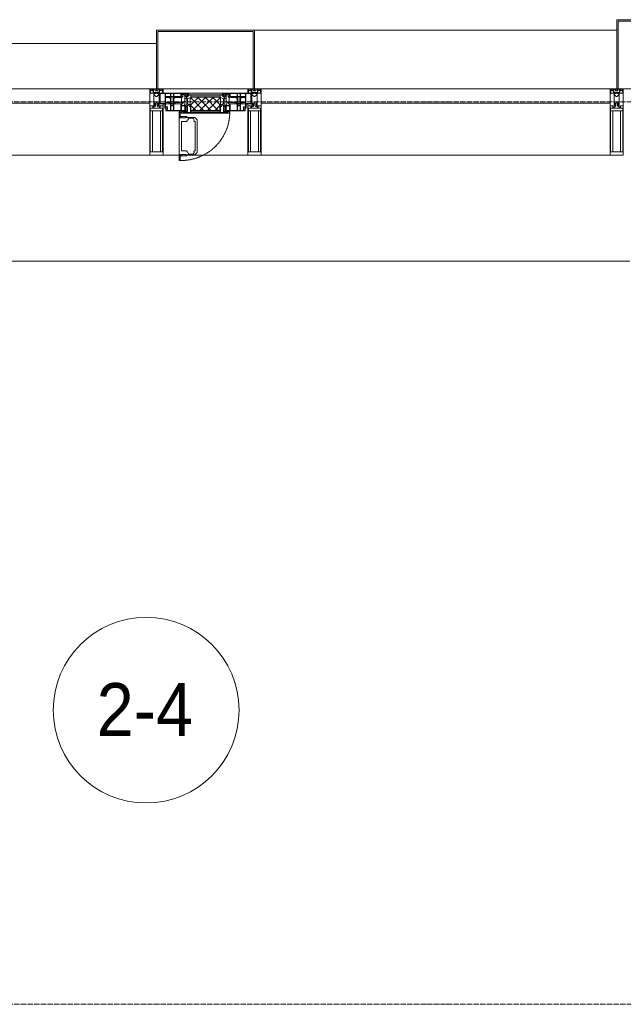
# Model space of a CAD drawing. Header units: millimetres. Extents: x 5617 to 125204, y 7718 to 237738.
# Tile 35 of 71: x 43239 to 45514, y 74200 to 77910. Entities that reach past the tile are written whole.
import ezdxf

# ---------------------------------------------------------------- set-up
doc = ezdxf.new("R2010")
doc.units = ezdxf.units.MM
doc.linetypes.add('-D1-02х01', pattern=[3, 2, -1])
doc.linetypes.add('ADSK_Линия сетки', pattern=[25, 20, -2.5, 0, -2.5])
for name, color, linetype, lineweight in [('Импосты витража', 7, 'Continuous', 18), ('Колонны', 7, 'Continuous', 18), ('Марки помещений', 7, 'Continuous', 20), ('Окна', 7, 'Continuous', 18), ('Оси', 7, 'Continuous', 9), ('Панели витража', 7, 'Continuous', 18), ('Перекрытия', 7, 'Continuous', 18), ('Элементы узлов', 7, 'Continuous', 18)]:
    doc.layers.add(name, color=color, linetype=linetype, lineweight=lineweight)
doc.styles.add('Arial_3', font='arial.ttf', dxfattribs={"width": 0.9, "height": 200})

# ---------------------------------------------------------------- blocks, each defined once
blk = doc.blocks.new('135_SLK_K3_AR_rvt-1-МКСС_K3_L26__85_950_')
at = {"layer": 'Перекрытия', "color": 254, "true_color": 0xcccccc}
blk.add_line((82550, 77000), (79350, 77000), dxfattribs=at)
blk = doc.blocks.new('System Panel - A_PAN_Glass-6438400-МКСС_K3_L26__85_950_')
at = {"layer": 'Панели витража', "color": 254, "lineweight": 5, "true_color": 0xcccccc}
for p, q in [((657.5, 55), (-657.5, 55)), ((-657.5, 55), (-657.5, 0)), ((657.5, 0), (657.5, 55)), ((-657.5, 0), (657.5, 0))]:
    blk.add_line(p, q, dxfattribs=at)
blk = doc.blocks.new('Rectangular Mullion - R_StandardFrame_50Wx250H-5562310-МКСС_K3_L26__85_950_')
at = {"layer": 'Импосты витража', "color": 254, "lineweight": 5, "true_color": 0xcccccc}
blk.add_line((95560, 77400), (96875, 77400), dxfattribs=at)
blk = doc.blocks.new('Rectangular Mullion - 50Wx250H-2623690-МКСС_K3_L26__85_950_')
at = {"layer": 'Элементы узлов', "color": 254, "lineweight": 5, "true_color": 0xcccccc}
for p, q in [((-25, 65.2), (-25, 250)), ((-25, 250), (0, 250)), ((-23, 237.3), (0, 237.3)), ((-23, 237.3), (-23, 73.6)), ((-14.9, 84), (-14.9, 237.3)), ((25, 250), (0, 250)), ((23, 237.3), (0, 237.3)), ((14.9, 84), (14.9, 237.3)), ((23, 237.3), (23, 73.6)), ((25, 65.2), (25, 250)), ((0, 84), (-23, 84)), ((0, 84), (23, 84)), ((-14, 65.2), (-25, 65.2)), ((-0.5, 73.6), (-23, 73.6)), ((-14, 71.3), (-14, 65.2)), ((-10, 71.3), (-14, 71.3)), ((-10, 53), (-10, 71.3)), ((-8.7, 53), (-10, 53)), ((-10, 53), (-10, 17)), ((-8.7, 53), (-7, 54.7)), ((-7, 65.2), (-5.9, 67.3)), ((-7, 65.2), (-7, 54.7)), ((-4.1, 67.3), (-5.9, 67.3)), ((-4.1, 67.3), (-2.9, 65.1)), ((-2.9, 65.1), (-2.9, 54.6)), ((-1.3, 53), (-2.9, 54.6)), ((0, 53), (-1.3, 53)), ((0, 53), (1.3, 53)), ((0.5, 73.6), (23, 73.6)), ((1.3, 53), (2.9, 54.6)), ((4.1, 67.3), (2.9, 65.1)), ((2.9, 65.1), (2.9, 54.6)), ((4.1, 67.3), (5.9, 67.3)), ((7, 65.2), (5.9, 67.3)), ((7, 65.2), (7, 54.7)), ((8.7, 53), (7, 54.7)), ((8.7, 53), (10, 53)), ((10, 71.3), (14, 71.3)), ((10, 53), (10, 71.3)), ((10, 53), (10, 17)), ((14, 71.3), (14, 65.2)), ((14, 65.2), (25, 65.2)), ((-23.8, 14.6), (-25, 14.2)), ((-25, 0), (-25, 14.2)), ((-22.3, 17), (-23.8, 17)), ((-23.8, 17), (-23.8, 14.6)), ((-22.5, 10.6), (-23.8, 14.6)), ((-22.5, 10.6), (-23.7, 9.9)), ((-23.7, 1.3), (-23.7, 9.9)), ((-23.7, 1.3), (-11.8, 1.3)), ((-23.2, 10.2), (-22.5, 8)), ((-22.5, 8), (-22.5, 4.5)), ((-21.3, 4.5), (-22.5, 4.5)), ((-22.3, 17), (-22.3, 16)), ((-22.3, 16), (-21.3, 16)), ((-19, 17.6), (-21.3, 16)), ((-21.3, 4.5), (-21.3, 6.5)), ((-21.3, 6.5), (-14.2, 6.5)), ((-18.4, 16.6), (-19, 17.6)), ((-7.4, 16.6), (-18.4, 16.6)), ((-14.2, 6.5), (-14.2, 4.5)), ((-13.2, 4.5), (-14.2, 4.5)), ((-13.2, 4.5), (-12.2, 7.2)), ((-12.7, 7.6), (-11.3, 11.4)), ((-12.7, 7.6), (-11.8, 6.9)), ((-12.2, 9), (-12.2, 14.8)), ((-12.2, 14.8), (0, 14.8)), ((-11.8, 1.3), (-11.8, 6.9)), ((-10.5, 11.2), (-11.3, 11.4)), ((-10.5, 1.5), (-10.5, 11.2)), ((-4.8, 1.5), (-10.5, 1.5)), ((-10, 17), (-7.5, 17)), ((-8.5, 23), (-1.5, 30)), ((-8.5, 18.5), (-8.5, 23)), ((-7.5, 18.5), (-8.5, 18.5)), ((-7.5, 17), (-7.5, 18.5)), ((-7.4, 18), (-7.4, 16.6)), ((-2.6, 18), (-7.4, 18)), ((0, 8), (-4.8, 8)), ((-4.8, 1.5), (-4.8, 8)), ((-2.6, 18), (-2.6, 16.8)), ((-2.6, 16.8), (0, 16.8)), ((-1.5, 30), (0, 30)), ((1.5, 30), (0, 30)), ((2.6, 16.8), (0, 16.8)), ((0, 14.8), (0, 16.8)), ((0, 14.8), (0, 16.8)), ((12.2, 14.8), (0, 14.8)), ((0, 0), (0, 8)), ((0, 8), (4.8, 8)), ((0, 0), (0, 8)), ((8.5, 23), (1.5, 30)), ((2.6, 18), (2.6, 16.8)), ((2.6, 18), (7.4, 18)), ((4.8, 1.5), (4.8, 8)), ((4.8, 1.5), (10.5, 1.5)), ((7.4, 18), (7.4, 16.6)), ((7.4, 16.6), (18.4, 16.6)), ((7.5, 18.5), (8.5, 18.5)), ((7.5, 17), (7.5, 18.5)), ((10, 17), (7.5, 17)), ((8.5, 18.5), (8.5, 23)), ((10.5, 11.2), (11.3, 11.4)), ((10.5, 1.5), (10.5, 11.2)), ((12.7, 7.6), (11.3, 11.4)), ((12.7, 7.6), (11.8, 6.9)), ((11.8, 1.3), (11.8, 6.9)), ((23.7, 1.3), (11.8, 1.3)), ((12.2, 9), (12.2, 14.8)), ((13.2, 4.5), (12.2, 7.2)), ((13.2, 4.5), (14.2, 4.5)), ((21.3, 6.5), (14.2, 6.5)), ((14.2, 6.5), (14.2, 4.5)), ((18.4, 16.6), (19, 17.6)), ((19, 17.6), (21.3, 16)), ((22.3, 16), (21.3, 16)), ((21.3, 4.5), (21.3, 6.5)), ((21.3, 4.5), (22.5, 4.5)), ((22.3, 17), (22.3, 16)), ((22.3, 17), (23.8, 17)), ((22.5, 10.6), (23.8, 14.6)), ((22.5, 10.6), (23.7, 9.9)), ((23.2, 10.2), (22.5, 8)), ((22.5, 8), (22.5, 4.5)), ((23.7, 1.3), (23.7, 9.9)), ((23.8, 17), (23.8, 14.6)), ((23.8, 14.6), (25, 14.2)), ((25, 0), (25, 14.2)), ((-25, 0), (0, 0)), ((25, 0), (0, 0))]:
    blk.add_line(p, q, dxfattribs=at)
for centre, start, end in [((-0.5, 73.1), 360, 90), ((0.5, 73.1), 90, 180)]:
    blk.add_arc(centre, 0.5, start, end, dxfattribs=at)
blk = doc.blocks.new('Rectangular Mullion - R_StandardFrame_50Wx250H-4667491-МКСС_K3_L26__85_950_')
at = {"layer": 'Импосты витража', "color": 254, "lineweight": 5, "true_color": 0xcccccc}
for p, q in [((-25, -250), (-25, 0)), ((-25, 0), (-5, 0)), ((0, 0), (25, 0)), ((25, 0), (25, -250)), ((25, -250), (-25, -250))]:
    blk.add_line(p, q, dxfattribs=at)
blk = doc.blocks.new('A_PAN_Створка - 383мм 7_1-V45-МКСС_K3_L26__85_950_')
at = {"layer": 'Панели витража', "lineweight": 5, "true_color": 0xcccccc}
h = blk.add_hatch(dxfattribs=at)
h.set_pattern_fill('FP_16', color=254, style=0, pattern_type=2)
h.set_pattern_definition([(225, (80950, 77650), (14.1421356, -14.1421356), []), (315, (80950, 77650), (14.1421356, 14.1421356), [])])
h.paths.add_polyline_path([(53.6, 82.7), (-54.6, 81.8), (-54.6, 63.4), (-57.2, 60.8), (-57.2, 36.4), (-54.9, 34.1), (-54.5, 31.8), (54.5, 31.8), (54.9, 34.1), (57.2, 36.4), (57.2, 60.8), (54.6, 63.4), (54.6, 81.8)])
at = {"layer": 'Окна', "color": 7, "lineweight": 5, "true_color": 0xf4f4f4}
for p, q in [((95.1, 270.5), (95.1, 252.9)), ((99.6, 270.5), (95.1, 270.5)), ((97.9, 262.4), (95.1, 262.4)), ((97.9, 262.4), (97.9, 248.4)), ((99.6, 270.5), (99.6, 87.5)), ((39.7, 249), (31.1, 240.4)), ((31.1, 117.6), (31.1, 240.4)), ((41.4, 234.2), (39.1, 233.8)), ((39.1, 179), (39.1, 233.8)), ((70.1, 249), (39.7, 249)), ((41.4, 234.2), (43.5, 236.3)), ((45, 244.7), (42.3, 239.8)), ((42.3, 239.8), (43.5, 236.3)), ((45.9, 246.8), (45, 244.7)), ((63.3, 246.8), (45.9, 246.8)), ((64.1, 245), (63.3, 246.8)), ((64.1, 245), (66.7, 241)), ((66.7, 241), (68.6, 239.7)), ((68.6, 239.7), (68.6, 236.4)), ((68.6, 236.4), (71.1, 233.9)), ((70.1, 252.9), (70.1, 249)), ((95.1, 252.9), (70.1, 252.9)), ((71.1, 233.9), (89.5, 233.9)), ((74.1, 248.4), (74.1, 252.9)), ((89.1, 248.4), (74.1, 248.4)), ((89.1, 252.9), (89.1, 248.4)), ((89.5, 233.9), (90.6, 232.8)), ((90.6, 125.2), (90.6, 232.8)), ((93.1, 248.4), (93.1, 252.9)), ((97.9, 248.4), (93.1, 248.4)), ((39.1, 179), (39.1, 124.2)), ((39.7, 109), (31.1, 117.6)), ((41.4, 123.8), (39.1, 124.2)), ((41.4, 123.8), (43.5, 121.7)), ((42.3, 118.2), (43.5, 121.7)), ((45, 113.3), (42.3, 118.2)), ((45.9, 111.2), (45, 113.3)), ((64.1, 113), (63.3, 111.2)), ((64.1, 113), (66.7, 117)), ((66.7, 117), (68.6, 118.3)), ((68.6, 121.6), (71.1, 124.1)), ((68.6, 118.3), (68.6, 121.6)), ((71.1, 124.1), (89.5, 124.1)), ((89.5, 124.1), (90.6, 125.2)), ((70.1, 109), (39.7, 109)), ((63.3, 111.2), (45.9, 111.2)), ((70.1, 105.1), (70.1, 109)), ((95.1, 105.1), (70.1, 105.1)), ((74.1, 109.6), (74.1, 105.1)), ((89.1, 109.6), (74.1, 109.6)), ((89.1, 105.1), (89.1, 109.6)), ((93.1, 109.6), (93.1, 105.1)), ((97.9, 109.6), (93.1, 109.6)), ((95.1, 87.5), (95.1, 105.1)), ((97.9, 95.6), (95.1, 95.6)), ((99.6, 87.5), (95.1, 87.5)), ((97.9, 95.6), (97.9, 109.6))]:
    blk.add_line(p, q, dxfattribs=at)
at = {"layer": 'Окна', "color": 254, "lineweight": 5, "true_color": 0xcccccc}
for p, q in [((-150, 84), (-78, 84)), ((-150, 73.5), (-150, 84)), ((-148.5, 82.5), (-132.4, 82.5)), ((-148.5, 81), (-148.5, 82.5)), ((-143.5, 81), (-148.5, 81)), ((-145, 69.5), (-145, 79.5)), ((-143.5, 68), (-143.5, 81)), ((-132.4, 56.6), (-132.4, 82.5)), ((-131, 82.5), (-120.8, 82.5)), ((-131, 82.5), (-131, 64.6)), ((-120.8, 82.5), (-120.8, 64.6)), ((-119.3, 82.5), (-92.5, 82.5)), ((-119.3, 56.6), (-119.3, 82.5)), ((-92.5, 56.6), (-92.5, 82.5)), ((-91.5, 92), (91.5, 92)), ((-91.5, 87.5), (-91.5, 92)), ((-73.9, 87.5), (-91.5, 87.5)), ((-90.8, 82.5), (-79.5, 82.5)), ((-90.8, 64.6), (-90.8, 82.5)), ((-85, 84), (-85, 87.5)), ((-85, 87.5), (-78, 87.5)), ((-78, 84), (-85, 84)), ((-79.5, 82.5), (-79.5, 80.6)), ((-79.5, 80.6), (-78, 80.6)), ((-78, 87.5), (-78, 84)), ((-78, 84), (-73.9, 84)), ((-78, 84), (-78, 23.5)), ((-73.9, 62.5), (-73.9, 87.5)), ((73.9, 87.5), (73.9, 62.5)), ((91.5, 87.5), (73.9, 87.5)), ((73.9, 84), (78, 84)), ((78, 87.5), (78, 84)), ((85, 87.5), (78, 87.5)), ((78, 84), (85, 84)), ((78, 84), (150, 84)), ((78, 23.5), (78, 84)), ((79.5, 80.6), (78, 80.6)), ((90.8, 82.5), (79.5, 82.5)), ((79.5, 82.5), (79.5, 80.6)), ((85, 84), (85, 87.5)), ((90.8, 64.6), (90.8, 82.5)), ((91.5, 92), (91.5, 87.5)), ((119.3, 82.5), (92.5, 82.5)), ((92.5, 56.6), (92.5, 82.5)), ((119.3, 56.6), (119.3, 82.5)), ((120.8, 82.5), (120.8, 64.6)), ((131, 82.5), (120.8, 82.5)), ((131, 82.5), (131, 64.6)), ((132.4, 56.6), (132.4, 82.5)), ((148.5, 82.5), (132.4, 82.5)), ((143.5, 81), (148.5, 81)), ((143.5, 68), (143.5, 81)), ((145, 69.5), (145, 79.5)), ((148.5, 81), (148.5, 82.5)), ((150, 84), (150, 73.5)), ((-171, 57), (-156, 57)), ((-171, 17), (-171, 57)), ((-171, 55.5), (-152, 55.5)), ((-153, 73.5), (-150, 73.5)), ((-153, 60), (-153, 73.5)), ((-152, 20), (-152, 73.5)), ((-150.5, 69.5), (-150.5, 73.5)), ((-145, 69.5), (-150.5, 69.5)), ((-150.5, 33.6), (-150.5, 68)), ((-150.5, 68), (-143.5, 68)), ((-150.5, 56.6), (-132.4, 56.6)), ((-136.4, 52.4), (-150.5, 52.4)), ((-137.2, 54.8), (-135.8, 50.8)), ((-132.5, 54.8), (-137.2, 54.8)), ((-132.1, 49), (-135.8, 50.8)), ((-132.5, 53.8), (-133.4, 52)), ((-133.4, 52), (-130.1, 50.4)), ((-132.5, 53.8), (-132.5, 54.8)), ((-132.1, 49), (-132.1, 36.8)), ((-131, 64.6), (-120.8, 64.6)), ((-131, 56.5), (-131, 62.6)), ((-120.8, 62.6), (-131, 62.6)), ((-131, 56.5), (-120.8, 56.5)), ((-131, 55.1), (-131, 52.7)), ((-120.8, 55.1), (-131, 55.1)), ((-129.4, 51.1), (-131, 52.7)), ((-130.1, 50.4), (-129.4, 51.1)), ((-130.1, 35.3), (-130.1, 50.4)), ((-122.4, 51.1), (-120.8, 52.7)), ((-121.7, 50.4), (-122.4, 51.1)), ((-118.4, 52), (-121.7, 50.4)), ((-121.7, 35.3), (-121.7, 50.4)), ((-120.8, 56.5), (-120.8, 62.6)), ((-120.8, 55.1), (-120.8, 52.7)), ((-119.7, 49), (-115.9, 50.8)), ((-119.7, 49), (-119.7, 36.8)), ((-92.5, 56.6), (-119.3, 56.6)), ((-119.3, 54.8), (-114.6, 54.8)), ((-119.3, 53.8), (-119.3, 54.8)), ((-119.3, 53.8), (-118.4, 52)), ((-114.6, 54.8), (-115.9, 50.8)), ((-94.1, 52.5), (-115.3, 52.5)), ((-89.9, 50.9), (-94.1, 52.5)), ((-80.1, 64.6), (-90.8, 64.6)), ((-90.8, 62.7), (-90.8, 56.6)), ((-80.4, 62.7), (-90.8, 62.7)), ((-90.8, 56.6), (-85.9, 56.6)), ((-89.9, 52.2), (-88.6, 53.5)), ((-89.9, 52.2), (-89.9, 50.9)), ((-89.9, 35.1), (-89.9, 50.9)), ((-85.9, 53.5), (-88.6, 53.5)), ((-85.9, 56.6), (-85.9, 53.5)), ((-85.9, 53.5), (-78, 45.6)), ((-80.4, 61.1), (-80.4, 62.7)), ((-78, 61.1), (-80.4, 61.1)), ((-80.1, 66.1), (-80.1, 64.6)), ((-78, 66.1), (-80.1, 66.1)), ((-78, 66.1), (-78, 61.1)), ((-78, 45.6), (-78, 36.8)), ((-70, 62.5), (-73.9, 62.5)), ((-70, 32.1), (-70, 62.5)), ((70, 62.5), (70, 32.1)), ((73.9, 62.5), (70, 62.5)), ((78, 66.1), (78, 61.1)), ((78, 66.1), (80.1, 66.1)), ((78, 61.1), (80.4, 61.1)), ((85.9, 53.5), (78, 45.6)), ((78, 45.6), (78, 36.8)), ((80.1, 66.1), (80.1, 64.6)), ((80.1, 64.6), (90.8, 64.6)), ((80.4, 62.7), (90.8, 62.7)), ((80.4, 61.1), (80.4, 62.7)), ((85.9, 56.6), (85.9, 53.5)), ((90.8, 56.6), (85.9, 56.6)), ((85.9, 53.5), (88.6, 53.5)), ((89.9, 52.2), (88.6, 53.5)), ((89.9, 50.9), (94.1, 52.5)), ((89.9, 52.2), (89.9, 50.9)), ((89.9, 35.1), (89.9, 50.9)), ((90.8, 62.7), (90.8, 56.6)), ((92.5, 56.6), (119.3, 56.6)), ((94.1, 52.5), (115.3, 52.5)), ((114.6, 54.8), (115.9, 50.8)), ((119.3, 54.8), (114.6, 54.8)), ((119.7, 49), (115.9, 50.8)), ((119.3, 53.8), (118.4, 52)), ((118.4, 52), (121.7, 50.4)), ((119.3, 53.8), (119.3, 54.8)), ((119.7, 49), (119.7, 36.8)), ((131, 64.6), (120.8, 64.6)), ((120.8, 56.5), (120.8, 62.6)), ((120.8, 62.6), (131, 62.6)), ((131, 56.5), (120.8, 56.5)), ((120.8, 55.1), (120.8, 52.7)), ((120.8, 55.1), (131, 55.1)), ((122.4, 51.1), (120.8, 52.7)), ((121.7, 50.4), (122.4, 51.1)), ((121.7, 35.3), (121.7, 50.4)), ((129.4, 51.1), (131, 52.7)), ((130.1, 50.4), (129.4, 51.1)), ((133.4, 52), (130.1, 50.4)), ((130.1, 35.3), (130.1, 50.4)), ((131, 56.5), (131, 62.6)), ((131, 55.1), (131, 52.7)), ((132.1, 49), (135.8, 50.8)), ((132.1, 49), (132.1, 36.8)), ((150.5, 56.6), (132.4, 56.6)), ((132.5, 54.8), (137.2, 54.8)), ((132.5, 53.8), (132.5, 54.8)), ((132.5, 53.8), (133.4, 52)), ((137.2, 54.8), (135.8, 50.8)), ((136.4, 52.4), (150.5, 52.4)), ((150.5, 68), (143.5, 68)), ((145, 69.5), (150.5, 69.5)), ((150, 73.5), (153, 73.5)), ((150.5, 69.5), (150.5, 73.5)), ((150.5, 33.6), (150.5, 68)), ((152, 20), (152, 73.5)), ((171, 55.5), (152, 55.5)), ((153, 73.5), (153, 60)), ((156, 57), (171, 57)), ((171, 57), (171, 17)), ((-171, 18.5), (-153.5, 18.5)), ((-67.9, 17), (-171, 17)), ((-153.5, 18.5), (-152, 20)), ((-136.3, 33.6), (-150.5, 33.6)), ((-150.5, 29.4), (-132.4, 29.4)), ((-150.5, 17), (-150.5, 29.4)), ((-132.4, 18.6), (-150.5, 18.6)), ((-137.2, 31), (-135.8, 35)), ((-132.5, 31), (-137.2, 31)), ((-132.1, 36.8), (-135.8, 35)), ((-133.4, 33.7), (-130.1, 35.3)), ((-132.5, 31.9), (-133.4, 33.7)), ((-132.5, 31.9), (-132.5, 31)), ((-132.4, 29.4), (-132.4, 18.6)), ((-129.4, 34.6), (-131, 33)), ((-131, 30.9), (-131, 33)), ((-120.8, 30.9), (-131, 30.9)), ((-131, 29.5), (-120.8, 29.5)), ((-131, 18.2), (-131, 29.5)), ((-120.8, 18.2), (-131, 18.2)), ((-130.1, 35.3), (-129.4, 34.6)), ((-121.7, 35.3), (-122.4, 34.6)), ((-122.4, 34.6), (-120.8, 33)), ((-118.4, 33.7), (-121.7, 35.3)), ((-120.8, 30.9), (-120.8, 33)), ((-120.8, 18.2), (-120.8, 29.5)), ((-119.7, 36.8), (-115.9, 35)), ((-119.3, 31.9), (-118.4, 33.7)), ((-119.3, 31.9), (-119.3, 31)), ((-119.3, 31), (-114.6, 31)), ((-92.5, 29.4), (-119.3, 29.4)), ((-119.3, 29.4), (-119.3, 18.6)), ((-119.3, 18.6), (-92.5, 18.6)), ((-114.6, 31), (-115.9, 35)), ((-94.1, 33.5), (-115.4, 33.5)), ((-89.9, 35.1), (-94.1, 33.5)), ((-92.5, 18.6), (-92.5, 29.4)), ((-90.8, 18.5), (-90.8, 29.4)), ((-90.8, 29.4), (-85.9, 29.4)), ((-87.3, 18.5), (-90.8, 18.5)), ((-89.9, 32.5), (-89.9, 35.1)), ((-85.9, 32.5), (-89.9, 32.5)), ((-87.3, 21.9), (-85.9, 21.9)), ((-87.3, 20.4), (-87.3, 21.9)), ((-87.3, 20.4), (-87.3, 18.5)), ((-84.8, 20.4), (-87.3, 20.4)), ((-85.9, 29.4), (-85.9, 32.5)), ((-85.9, 21.9), (-85.9, 29.4)), ((-85.9, 18.2), (-85.9, 20.4)), ((-75.9, 18.2), (-85.9, 18.2)), ((-83.4, 20.4), (-84.8, 20.4)), ((-70, 33.8), (-83.4, 20.4)), ((-78, 36.8), (-70, 36.8)), ((-78, 23.5), (-67.9, 23.5)), ((-75.9, 23.5), (-73, 23.5)), ((-75.9, 21.5), (-75.9, 23.5)), ((-75.9, 21.5), (-75.9, 18.2)), ((-74.9, 21.5), (-75.9, 21.5)), ((-74.9, 17.9), (-74.9, 21.5)), ((-68.9, 17.9), (-74.9, 17.9)), ((-67.2, 29.3), (-73, 23.5)), ((-70, 36.8), (-70, 33.8)), ((-61.4, 23.5), (-70, 32.1)), ((-68.9, 21.5), (-68.9, 17.9)), ((-67.9, 21.5), (-68.9, 21.5)), ((-67.9, 23.5), (-64.6, 26.8)), ((-67.9, 23.5), (-64.6, 26.8)), ((-67.9, 21.5), (-67.9, 23.5)), ((-67.9, 17), (-67.9, 23.5)), ((-61.4, 23.5), (-67.9, 17)), ((67.9, 17), (-67.9, 17)), ((-67.9, 17), (67.9, 17)), ((-64.6, 26.8), (-67.2, 29.3)), ((-64.6, 26.8), (-61.4, 23.5)), ((61.4, 23.5), (-61.4, 23.5)), ((70, 32.1), (61.4, 23.5)), ((61.4, 23.5), (64.6, 26.8)), ((67.9, 17), (61.4, 23.5)), ((64.6, 26.8), (67.2, 29.3)), ((67.9, 23.5), (64.6, 26.8)), ((64.6, 26.8), (67.9, 23.5)), ((67.2, 29.3), (73, 23.5)), ((67.9, 21.5), (67.9, 23.5)), ((67.9, 23.5), (67.9, 17)), ((67.9, 23.5), (78, 23.5)), ((67.9, 21.5), (68.9, 21.5)), ((171, 17), (67.9, 17)), ((68.9, 21.5), (68.9, 17.9)), ((68.9, 17.9), (74.9, 17.9)), ((70, 36.8), (70, 33.8)), ((78, 36.8), (70, 36.8)), ((70, 33.8), (83.4, 20.4)), ((75.9, 23.5), (73, 23.5)), ((74.9, 21.5), (75.9, 21.5)), ((74.9, 17.9), (74.9, 21.5)), ((75.9, 21.5), (75.9, 23.5)), ((75.9, 21.5), (75.9, 18.2)), ((75.9, 18.2), (85.9, 18.2)), ((83.4, 20.4), (84.8, 20.4)), ((84.8, 20.4), (87.3, 20.4)), ((85.9, 32.5), (89.9, 32.5)), ((85.9, 29.4), (85.9, 32.5)), ((85.9, 21.9), (85.9, 29.4)), ((90.8, 29.4), (85.9, 29.4)), ((87.3, 21.9), (85.9, 21.9)), ((85.9, 18.2), (85.9, 20.4)), ((87.3, 20.4), (87.3, 21.9)), ((87.3, 20.4), (87.3, 18.5)), ((87.3, 18.5), (90.8, 18.5)), ((89.9, 35.1), (94.1, 33.5)), ((89.9, 32.5), (89.9, 35.1)), ((90.8, 18.5), (90.8, 29.4)), ((92.5, 18.6), (92.5, 29.4)), ((92.5, 29.4), (119.3, 29.4)), ((119.3, 18.6), (92.5, 18.6)), ((94.1, 33.5), (115.4, 33.5)), ((114.6, 31), (115.9, 35)), ((119.3, 31), (114.6, 31)), ((119.7, 36.8), (115.9, 35)), ((118.4, 33.7), (121.7, 35.3)), ((119.3, 31.9), (118.4, 33.7)), ((119.3, 31.9), (119.3, 31)), ((119.3, 29.4), (119.3, 18.6)), ((122.4, 34.6), (120.8, 33)), ((120.8, 30.9), (120.8, 33)), ((120.8, 30.9), (131, 30.9)), ((120.8, 18.2), (120.8, 29.5)), ((131, 29.5), (120.8, 29.5)), ((120.8, 18.2), (131, 18.2)), ((121.7, 35.3), (122.4, 34.6)), ((130.1, 35.3), (129.4, 34.6)), ((129.4, 34.6), (131, 33)), ((133.4, 33.7), (130.1, 35.3)), ((131, 30.9), (131, 33)), ((131, 18.2), (131, 29.5)), ((132.1, 36.8), (135.8, 35)), ((150.5, 29.4), (132.4, 29.4)), ((132.4, 29.4), (132.4, 18.6)), ((132.4, 18.6), (150.5, 18.6)), ((132.5, 31.9), (133.4, 33.7)), ((132.5, 31.9), (132.5, 31)), ((132.5, 31), (137.2, 31)), ((137.2, 31), (135.8, 35)), ((136.3, 33.6), (150.5, 33.6)), ((150.5, 17), (150.5, 29.4)), ((153.5, 18.5), (152, 20)), ((171, 18.5), (153.5, 18.5))]:
    blk.add_line(p, q, dxfattribs=at)
at = {"layer": 'Окна', "color": 254, "linetype": '-D1-02х01', "lineweight": 5, "true_color": 0xcccccc}
blk.add_arc((91.4, 87.5), 183, 88.8555, 178.5909, dxfattribs=at)
at = {"layer": 'Окна', "color": 254, "lineweight": 5, "true_color": 0xcccccc}
for centre, start, end in [((-156, 60), 270, 360), ((156, 60), 180, 270)]:
    blk.add_arc(centre, 3, start, end, dxfattribs=at)
at = {"layer": 'Элементы узлов', "color": 254, "lineweight": 5, "true_color": 0xcccccc}
for p, q in [((-91.5, 92), (-91.5, 87.5)), ((-91.5, 92), (91.5, 92)), ((-91.5, 87.5), (-73.9, 87.5)), ((-83.4, 90.3), (-69.4, 90.3)), ((-83.4, 90.3), (-83.4, 87.5)), ((-73.9, 87.5), (-73.9, 62.5)), ((-69.4, 85.5), (-73.9, 85.5)), ((-73.9, 81.5), (-69.4, 81.5)), ((-69.4, 90.3), (-69.4, 85.5)), ((-69.4, 81.5), (-69.4, 66.5)), ((-67.9, 89.3), (-66.9, 90.3)), ((-67.9, 62.5), (-67.9, 89.3)), ((-66.9, 90.3), (-57.4, 90.3)), ((-57.4, 90.3), (-56.4, 89.4)), ((-56.4, 89.4), (-56.4, 67.7)), ((-53.9, 90.3), (-54.9, 89.3)), ((-54.9, 89.3), (-54.9, 85.6)), ((-54.9, 85.6), (-53.9, 84.6)), ((-54.9, 81.9), (-53.8, 83)), ((-54.9, 63.5), (-54.9, 81.9)), ((-53.6, 82.7), (-54.6, 81.8)), ((-54.6, 81.8), (-54.6, 63.4)), ((53.9, 90.3), (-53.9, 90.3)), ((-53.9, 84.6), (53.9, 84.6)), ((53.8, 83), (-53.8, 83)), ((53.6, 82.7), (-53.6, 82.7)), ((54.6, 81.8), (53.6, 82.7)), ((54.9, 81.9), (53.8, 83)), ((53.9, 90.3), (54.9, 89.3)), ((54.9, 85.6), (53.9, 84.6)), ((54.6, 63.4), (54.6, 81.8)), ((54.9, 89.3), (54.9, 85.6)), ((54.9, 63.5), (54.9, 81.9)), ((57.4, 90.3), (56.4, 89.4)), ((56.4, 89.4), (56.4, 67.7)), ((66.9, 90.3), (57.4, 90.3)), ((67.9, 89.3), (66.9, 90.3)), ((67.9, 62.5), (67.9, 89.3)), ((69.4, 90.3), (69.4, 85.5)), ((83.4, 90.3), (69.4, 90.3)), ((69.4, 85.5), (73.9, 85.5)), ((69.4, 81.5), (69.4, 66.5)), ((73.9, 81.5), (69.4, 81.5)), ((91.5, 87.5), (73.9, 87.5)), ((73.9, 87.5), (73.9, 62.5)), ((83.4, 90.3), (83.4, 87.5)), ((91.5, 92), (91.5, 87.5)), ((-69.4, 66.5), (-73.9, 66.5)), ((-73.9, 62.5), (-70, 62.5)), ((-70, 62.5), (-70, 32.1)), ((-61.7, 62.5), (-67.9, 62.5)), ((-66, 56.5), (-67.8, 55.7)), ((-67.8, 55.7), (-67.8, 38.3)), ((-67.8, 38.3), (-65.7, 37.4)), ((-66, 56.5), (-62, 59.1)), ((-65.7, 37.4), (-60.8, 34.7)), ((-62, 59.1), (-60.7, 61)), ((-60.1, 67.7), (-61.7, 64.9)), ((-61.7, 64.9), (-61.7, 62.5)), ((-60.7, 61), (-57.4, 61)), ((-56.4, 67.7), (-60.1, 67.7)), ((-57.4, 61), (-54.9, 63.5)), ((-54.6, 63.4), (-57.2, 60.8)), ((-57.2, 60.8), (-57.2, 36.4)), ((57.2, 60.8), (54.6, 63.4)), ((57.4, 61), (54.9, 63.5)), ((56.4, 67.7), (60.1, 67.7)), ((57.2, 36.4), (57.2, 60.8)), ((60.7, 61), (57.4, 61)), ((60.1, 67.7), (61.7, 64.9)), ((62, 59.1), (60.7, 61)), ((65.7, 37.4), (60.8, 34.7)), ((61.7, 64.9), (61.7, 62.5)), ((61.7, 62.5), (67.9, 62.5)), ((66, 56.5), (62, 59.1)), ((67.8, 38.3), (65.7, 37.4)), ((66, 56.5), (67.8, 55.7)), ((67.8, 55.7), (67.8, 38.3)), ((69.4, 66.5), (73.9, 66.5)), ((70, 62.5), (70, 32.1)), ((73.9, 62.5), (70, 62.5)), ((-70, 32.1), (-61.4, 23.5)), ((61.4, 23.5), (-61.4, 23.5)), ((-60.8, 34.7), (-57.3, 35.9)), ((-55.2, 33.8), (-57.3, 35.9)), ((-57.2, 36.4), (-54.9, 34.1)), ((-55.2, 33.8), (-54.8, 31.5)), ((-54.9, 34.1), (-54.5, 31.8)), ((-53.9, 30.5), (-54.9, 29.5)), ((-54.9, 29.5), (-54.9, 25.8)), ((-54.9, 25.8), (-53.9, 24.8)), ((0, 31.5), (-54.8, 31.5)), ((-54.5, 31.8), (54.5, 31.8)), ((53.9, 30.5), (-53.9, 30.5)), ((-53.9, 24.8), (53.9, 24.8)), ((0, 31.5), (54.8, 31.5)), ((53.9, 30.5), (54.9, 29.5)), ((54.9, 25.8), (53.9, 24.8)), ((54.5, 31.8), (54.9, 34.1)), ((55.2, 33.8), (54.8, 31.5)), ((54.9, 34.1), (57.2, 36.4)), ((54.9, 29.5), (54.9, 25.8)), ((55.2, 33.8), (57.3, 35.9)), ((60.8, 34.7), (57.3, 35.9)), ((70, 32.1), (61.4, 23.5))]:
    blk.add_line(p, q, dxfattribs=at)
blk = doc.blocks.new('Rectangular Mullion - R_StandardFrame_50Wx250H-5215645-МКСС_K3_L26__85_950_')
at = {"layer": 'Импосты витража', "color": 254, "lineweight": 5, "true_color": 0xcccccc}
for p, q in [((77190, 77400), (77250.4, 77400)), ((77279.9, 77400), (77510, 77400))]:
    blk.add_line(p, q, dxfattribs=at)
blk = doc.blocks.new('Rectangular Mullion - R_StandardFrame_50Wx250H-V43-МКСС_K3_L26__85_950_')
at = {"layer": 'Импосты витража', "color": 254, "lineweight": 5, "true_color": 0xcccccc}
for p, q in [((-25, -250), (-25, 0)), ((-25, 0), (0, 0)), ((5, 0), (25, 0)), ((25, 0), (25, -17)), ((25, -57), (25, -250)), ((25, -250), (-25, -250))]:
    blk.add_line(p, q, dxfattribs=at)
blk = doc.blocks.new('Rectangular Mullion - R_StandardFrame_50Wx250H-V44-МКСС_K3_L26__85_950_')
at = {"layer": 'Импосты витража', "color": 254, "lineweight": 5, "true_color": 0xcccccc}
for p, q in [((-25, -17), (-25, 0)), ((-25, 0), (-5, 0)), ((0, 0), (25, 0)), ((25, 0), (25, -250)), ((-25, -250), (-25, -57)), ((25, -250), (-25, -250))]:
    blk.add_line(p, q, dxfattribs=at)
blk = doc.blocks.new('A_OGR_PAN_Отлив - A_OGR_PAN_Отлив-5717125-МКСС_K3_L26__85_950_')
at = {"layer": 'Колонны', "color": 254, "lineweight": 5, "true_color": 0xcccccc}
blk.add_line((682.5, 170), (-682.5, 170), dxfattribs=at)
blk = doc.blocks.new('A_OGR_PAN_Отлив - A_OGR_PAN_Отлив-5717135-МКСС_K3_L26__85_950_')
at = {"layer": 'Колонны', "color": 254, "lineweight": 5, "true_color": 0xcccccc}
blk.add_line((682.5, 220), (-682.5, 220), dxfattribs=at)
blk = doc.blocks.new('A_SLK_PAN_Type1 - Прямой тип панели с перфорацией Ф1_1-6627234-МКСС_K3_L26__85_950_')
at = {"layer": 'Колонны', "color": 254, "lineweight": 5, "true_color": 0xcccccc}
for p, q in [((-185, 220), (185, 220)), ((-185, 0), (-185, 220)), ((-180, 215), (-180, 0)), ((180, 215), (-180, 215)), ((180, 0), (180, 215)), ((185, 220), (185, 0)), ((-180, 0), (-185, 0)), ((-160, 0), (160, 0)), ((185, 0), (180, 0))]:
    blk.add_line(p, q, dxfattribs=at)
blk = doc.blocks.new('A_SLK_PAN_Type1 - Прямой тип панели-5878788-МКСС_K3_L26__85_950_')
at = {"layer": 'Колонны', "color": 254, "lineweight": 5, "true_color": 0xcccccc}
for p, q in [((-250, 260), (250, 260)), ((-250, 0), (-250, 260)), ((250, 260), (250, 0)), ((-245, 255), (-245, 0)), ((245, 255), (-245, 255)), ((245, 0), (245, 255)), ((-245, 0), (-250, 0)), ((-225, 0), (225, 0)), ((250, 0), (245, 0))]:
    blk.add_line(p, q, dxfattribs=at)
blk = doc.blocks.new('135_SLK_K3_AR_FCD_rvt-1-МКСС_K3_L26__85_950_')
at = {"layer": 'Импосты витража', "color": 254, "lineweight": 5, "true_color": 0xcccccc, "rotation": 180}
for p in [(80765, 77650), (81135, 77650), (82500, 77650)]:
    blk.add_blockref('Rectangular Mullion - 50Wx250H-2623690-МКСС_K3_L26__85_950_', p, dxfattribs=at)
at = {"layer": 'Импосты витража', "color": 254, "lineweight": 5, "true_color": 0xcccccc, "extrusion": (0, 0, -1)}
for name, p in [('Rectangular Mullion - R_StandardFrame_50Wx250H-V44-МКСС_K3_L26__85_950_', (-80765, 77650)), ('Rectangular Mullion - R_StandardFrame_50Wx250H-V43-МКСС_K3_L26__85_950_', (-81135, 77650)), ('Rectangular Mullion - R_StandardFrame_50Wx250H-4667491-МКСС_K3_L26__85_950_', (-82500, 77650))]:
    blk.add_blockref(name, p, dxfattribs=at)
at = {"layer": 'Импосты витража', "color": 254, "lineweight": 5, "true_color": 0xcccccc}
for name, p in [('Rectangular Mullion - R_StandardFrame_50Wx250H-5562310-МКСС_K3_L26__85_950_', (-16135, 0)), ('Rectangular Mullion - R_StandardFrame_50Wx250H-5215645-МКСС_K3_L26__85_950_', (3600, 0)), ('Rectangular Mullion - R_StandardFrame_50Wx250H-5562310-МКСС_K3_L26__85_950_', (-14400, 0))]:
    blk.add_blockref(name, p, dxfattribs=at)
at = {"layer": 'Колонны', "color": 254, "lineweight": 5, "true_color": 0xcccccc}
for name, p in [('A_SLK_PAN_Type1 - Прямой тип панели-5878788-МКСС_K3_L26__85_950_', (82750, 77650)), ('A_SLK_PAN_Type1 - Прямой тип панели с перфорацией Ф1_1-6627234-МКСС_K3_L26__85_950_', (80950, 77650)), ('A_OGR_PAN_Отлив - A_OGR_PAN_Отлив-5717135-МКСС_K3_L26__85_950_', (81817.5, 77650)), ('A_OGR_PAN_Отлив - A_OGR_PAN_Отлив-5717125-МКСС_K3_L26__85_950_', (80082.5, 77650))]:
    blk.add_blockref(name, p, dxfattribs=at)
at = {"layer": 'Панели витража', "color": 254, "lineweight": 5, "true_color": 0xcccccc, "rotation": 180}
for name, p in [('System Panel - A_PAN_Glass-6438400-МКСС_K3_L26__85_950_', (80082.5, 77650)), ('A_PAN_Створка - 383мм 7_1-V45-МКСС_K3_L26__85_950_', (80950, 77650)), ('System Panel - A_PAN_Glass-6438400-МКСС_K3_L26__85_950_', (81817.5, 77650))]:
    blk.add_blockref(name, p, dxfattribs=at)
blk = doc.blocks.new('050_Марка_Помещение - Номер-620969-МКСС_K3_L26__85_950_')
at = {"layer": 'Марки помещений'}
blk.add_circle((0, 0), 3.5, dxfattribs=at)

msp = doc.modelspace()

# ---------------------------------------------------------------- linework, layer by layer
at = {"layer": 'Оси', "linetype": 'ADSK_Линия сетки'}
for p, q in [((87439.2, 77600), (26968.8, 77600)), ((87439.2, 74200), (26968.8, 74200))]:
    msp.add_line(p, q, dxfattribs=at)

# ---------------------------------------------------------------- block references
at = {"lineweight": 5}
for name in ['135_SLK_K3_AR_FCD_rvt-1-МКСС_K3_L26__85_950_', '135_SLK_K3_AR_rvt-1-МКСС_K3_L26__85_950_']:
    msp.add_blockref(name, (-37010.8, 0), dxfattribs=at)
at = {"layer": 'Марки помещений', "xscale": 99.99999999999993, "yscale": 99.99999999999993, "zscale": 99.99999999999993}
msp.add_blockref('050_Марка_Помещение - Номер-620969-МКСС_K3_L26__85_950_', (43715.6, 75308.6), dxfattribs=at)

# ---------------------------------------------------------------- texts
at = {"layer": 'Марки помещений', "lineweight": 9, "insert": (43529.1, 75410.4), "char_height": 200, "width": 447.342, "attachment_point": 1, "style": 'Arial_3'}
msp.add_mtext('2-4', dxfattribs=at)

doc.saveas('drawing.dxf')
